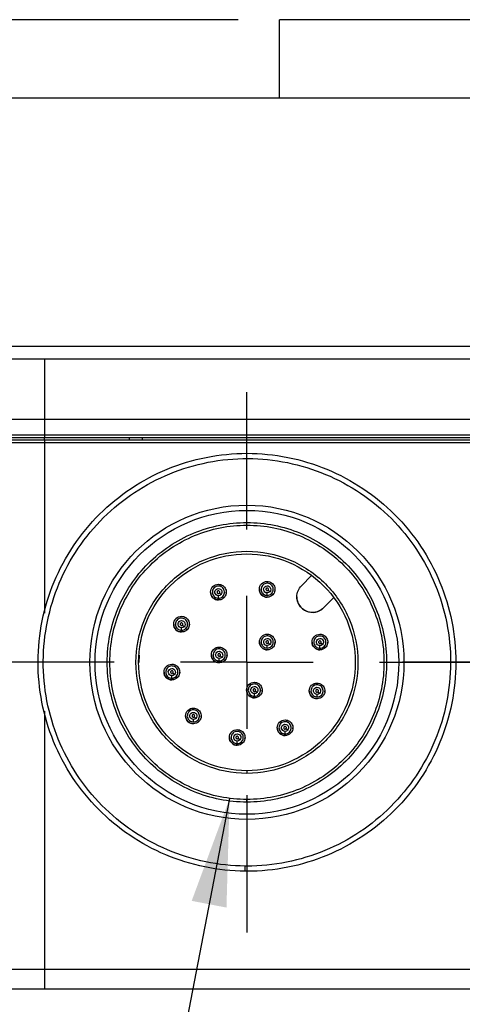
# Model space of a CAD drawing. Header units: millimetres. Extents: x 8 to 341, y 8 to 262.
# Tile 5 of 30: x 78 to 95, y 62 to 99. Entities that reach past the tile are written whole.
import ezdxf

# ---------------------------------------------------------------- set-up
doc = ezdxf.new("R2010")
doc.units = ezdxf.units.MM
doc.header["$LTSCALE"] = 1.25
doc.linetypes.add('CENTERX2', pattern=[20.32, 12.7, -2.54, 2.54, -2.54])
doc.layers.add('CENTER', color=40, linetype='CENTERX2')
doc.layers.add('DIMENSIONS', color=140, linetype='Continuous', lineweight=25)
doc.styles.add('SLDTEXTSTYLE0', font='TXT', dxfattribs={"width": 0.7})
doc.dimstyles.new('SLDDIMSTYLE4', dxfattribs={"dimtxt": 2.69751, "dimasz": 4.1275, "dimexe": 0, "dimexo": 0.0625, "dimgap": 0.674377, "dimtad": 0, "dimtih": 1, "dimtoh": 1, "dimrnd": 1e-09, "dimzin": 12, "dimdsep": 46, "dimtxsty": 'SLDTEXTSTYLE0', "dimsah": 1, "dimcen": 0.09, "dimadec": 0, "dimazin": 3, "dimtfac": 1, "dimtofl": 0, "dimtmove": 0, "dimatfit": 3, "dimfxl": 0, "dimfrac": 2, "dimtolj": 1, "dimtzin": 12, "dimarcsym": 0})
doc.dimstyles.new('SLDDIMSTYLE5', dxfattribs={"dimtxt": 0.18, "dimasz": 4.1275, "dimexe": 0, "dimexo": 0.0625, "dimgap": 0, "dimtad": 0, "dimtih": 1, "dimtoh": 1, "dimdec": 0, "dimrnd": 1e-09, "dimzin": 0, "dimdsep": 46, "dimtxsty": 'Standard', "dimsah": 1, "dimcen": 0.09, "dimadec": 0, "dimazin": 0, "dimtfac": 4.1275, "dimtdec": 0, "dimtofl": 0, "dimtmove": 0, "dimatfit": 3, "dimfxl": 0, "dimfrac": 2, "dimtolj": 1, "dimtzin": 0, "dimarcsym": 0})

# ---------------------------------------------------------------- blocks, each defined once
blk = doc.blocks.new('_D_14')
at = {"layer": 'DIMENSIONS'}
for p, q in [((86.425, 99.326), (18.544, 99.326)), ((22.513, 99.326), (22.513, 88.33)), ((18.505, 83.439), (17.599, 83.439)), ((17.599, 83.439), (17.599, 79.152)), ((26.521, 83.439), (27.427, 83.439)), ((27.427, 83.439), (27.427, 79.152)), ((17.599, 79.152), (18.505, 79.152)), ((27.427, 79.152), (26.521, 79.152)), ((22.513, 62.226), (22.513, 78.548)), ((77.425, 62.226), (18.544, 62.226))]:
    blk.add_line(p, q, dxfattribs=at)
for points in [[(22.513, 99.326), (21.878, 95.198), (23.148, 95.198)], [(22.513, 62.226), (23.148, 66.353), (21.878, 66.353)]]:
    blk.add_solid(points, dxfattribs=at)
at = {"layer": 'DIMENSIONS', "char_height": 2.6458, "attachment_point": 1, "style": 'SLDTEXTSTYLE0'}
for s, insert in [('37.1', (18.505, 87.454)), ('1.46', (18.505, 82.563))]:
    blk.add_mtext(s, dxfattribs=dict(at, insert=insert))
blk = doc.blocks.new('SW_CENTERMARKSYMBOL_1')
at = {"layer": 'CENTER', "color": 0}
for p, q in [((0, 5.08), (0, 10.34)), ((0, 0), (0, 2.54)), ((-5.08, 0), (-10.34, 0)), ((0, 0), (-2.54, 0)), ((0, 0), (0, -2.54)), ((0, 0), (2.54, 0)), ((5.08, 0), (10.34, 0)), ((0, -5.08), (0, -10.34))]:
    blk.add_line(p, q, dxfattribs=at)
blk = doc.blocks.new('SW_CENTERMARKSYMBOL_2')
at = {"layer": 'CENTER', "color": 0}
for p, q in [((0, 5.08), (0, 10.54)), ((0, 0), (0, 2.54)), ((-5.08, 0), (-10.54, 0)), ((0, 0), (-2.54, 0)), ((0, 0), (0, -2.54)), ((0, 0), (2.54, 0)), ((5.08, 0), (10.54, 0)), ((0, -5.08), (0, -10.54))]:
    blk.add_line(p, q, dxfattribs=at)

msp = doc.modelspace()

# ---------------------------------------------------------------- linework, layer by layer
for p, q in [((88.013, 96.326), (88.013, 99.326)), ((102.013, 99.326), (88.013, 99.326)), ((115.763, 96.326), (74.263, 96.326)), ((74.263, 86.826), (115.763, 86.826)), ((79.013, 86.326), (76.513, 86.326)), ((111.013, 86.326), (79.013, 86.326)), ((79.013, 86.326), (79.013, 84.016)), ((79.013, 84.016), (72.513, 84.016)), ((79.013, 84.016), (79.013, 83.426)), ((111.013, 84.016), (79.013, 84.016)), ((79.013, 83.426), (72.513, 83.426)), ((72.613, 83.326), (79.013, 83.326)), ((111.013, 83.426), (79.013, 83.426)), ((79.013, 83.426), (79.013, 83.326)), ((79.013, 83.326), (111.013, 83.326)), ((79.013, 83.226), (79.013, 83.326)), ((82.263, 83.226), (82.263, 83.326)), ((82.763, 83.226), (82.763, 83.326)), ((79.013, 83.126), (72.513, 83.126)), ((79.013, 83.226), (72.613, 83.226)), ((79.013, 83.226), (79.013, 83.126)), ((111.013, 83.226), (79.013, 83.226)), ((111.013, 83.126), (79.013, 83.126)), ((79.013, 83.126), (79.013, 76.61)), ((86.918, 78.86), (86.551, 78.855)), ((88.849, 77.66), (89.242, 78.054)), ((85.371, 77.412), (85.371, 77.412)), ((85.671, 77.179), (85.671, 77.276)), ((85.963, 77.374), (85.971, 77.412)), ((85.971, 77.412), (85.971, 77.412)), ((87.238, 77.52), (87.238, 77.52)), ((87.538, 77.287), (87.538, 77.384)), ((87.83, 77.482), (87.838, 77.52)), ((87.838, 77.52), (87.838, 77.52)), ((90.091, 77.205), (89.697, 76.812)), ((89.697, 76.812), (90.091, 77.205)), ((89.697, 76.812), (89.697, 76.812)), ((83.958, 76.187), (83.958, 76.187)), ((84.55, 76.148), (84.558, 76.187)), ((84.558, 76.187), (84.558, 76.187)), ((84.258, 75.954), (84.258, 76.05)), ((87.241, 75.504), (87.241, 75.504)), ((87.833, 75.465), (87.841, 75.504)), ((87.841, 75.504), (87.841, 75.504)), ((89.257, 75.501), (89.257, 75.501)), ((89.85, 75.462), (89.857, 75.501)), ((89.857, 75.501), (89.857, 75.501)), ((85.4, 75.01), (85.4, 75.01)), ((85.993, 74.972), (86, 75.01)), ((86, 75.01), (86, 75.01)), ((87.541, 75.271), (87.541, 75.367)), ((89.557, 75.268), (89.557, 75.364)), ((82.64, 75.003), (82.624, 74.725)), ((85.7, 74.777), (85.7, 74.874)), ((83.587, 74.354), (83.587, 74.354)), ((84.179, 74.315), (84.187, 74.354)), ((84.187, 74.354), (84.187, 74.354)), ((83.887, 74.121), (83.887, 74.217)), ((86.748, 73.663), (86.748, 73.663)), ((87.048, 73.43), (87.048, 73.527)), ((87.34, 73.625), (87.348, 73.663)), ((87.348, 73.663), (87.348, 73.663)), ((89.149, 73.634), (89.149, 73.634)), ((89.742, 73.595), (89.749, 73.634)), ((89.749, 73.634), (89.749, 73.634)), ((89.449, 73.401), (89.449, 73.497)), ((79.013, 72.854), (79.013, 62.976)), ((84.412, 72.675), (84.412, 72.675)), ((84.712, 72.442), (84.712, 72.539)), ((85.005, 72.637), (85.012, 72.675)), ((85.012, 72.675), (85.012, 72.675)), ((87.924, 72.221), (87.924, 72.221)), ((88.224, 71.988), (88.224, 72.084)), ((88.516, 72.182), (88.524, 72.221)), ((88.524, 72.221), (88.524, 72.221)), ((86.091, 71.85), (86.091, 71.85)), ((86.391, 71.617), (86.391, 71.713)), ((86.683, 71.811), (86.691, 71.85)), ((86.691, 71.85), (86.691, 71.85)), ((86.763, 70.576), (86.763, 70.476)), ((86.763, 69.376), (86.763, 69.476)), ((72.513, 62.976), (79.013, 62.976)), ((79.013, 62.976), (111.013, 62.976)), ((79.013, 62.976), (79.013, 62.226)), ((79.013, 62.226), (111.013, 62.226))]:
    msp.add_line(p, q)
for radius in [6.015, 5.815]:
    msp.add_circle((86.763, 74.726), radius)
for points, knots in [([(86.7, 66.726), (85.655, 66.734), (84.613, 66.95), (82.688, 67.762), (81.807, 68.36), (80.338, 69.846), (79.752, 70.734), (78.962, 72.668), (78.759, 73.713), (78.767, 75.802), (78.978, 76.845), (79.784, 78.773), (80.377, 79.657), (81.857, 81.131), (82.743, 81.721), (84.674, 82.519), (85.718, 82.726), (86.763, 82.726)], [0, 0, 0, 0, 0.125, 0.125, 0.25, 0.25, 0.375, 0.375, 0.5, 0.5, 0.625, 0.625, 0.75, 0.75, 0.875, 0.875, 1, 1, 1, 1]), ([(86.763, 82.726), (87.81, 82.726), (88.857, 82.517), (90.792, 81.716), (91.679, 81.123), (93.16, 79.642), (93.753, 78.755), (94.555, 76.82), (94.763, 75.773), (94.763, 73.678), (94.555, 72.632), (93.753, 70.697), (93.16, 69.809), (91.679, 68.328), (90.792, 67.735), (88.857, 66.934), (87.81, 66.726), (86.763, 66.726)], [0, 0, 0, 0, 0.125, 0.125, 0.25, 0.25, 0.375, 0.375, 0.5, 0.5, 0.625, 0.625, 0.75, 0.75, 0.875, 0.875, 1, 1, 1, 1]), ([(86.701, 66.926), (85.681, 66.934), (84.664, 67.145), (82.785, 67.939), (81.925, 68.523), (80.493, 69.975), (79.922, 70.843), (79.153, 72.732), (78.957, 73.752), (78.969, 75.792), (79.178, 76.81), (79.968, 78.69), (80.55, 79.551), (81.999, 80.986), (82.866, 81.559), (84.754, 82.331), (85.774, 82.53), (87.813, 82.522), (88.832, 82.315), (90.714, 81.528), (91.576, 80.948), (93.014, 79.502), (93.589, 78.636), (94.364, 76.75), (94.565, 75.73), (94.561, 73.691), (94.356, 72.672), (93.573, 70.789), (92.995, 69.925), (91.551, 68.484), (90.687, 67.908), (88.802, 67.128), (87.783, 66.926), (86.763, 66.926)], [0, 0, 0, 0, 0.0625, 0.0625, 0.125, 0.125, 0.1875, 0.1875, 0.25, 0.25, 0.3125, 0.3125, 0.375, 0.375, 0.4375, 0.4375, 0.5, 0.5, 0.5625, 0.5625, 0.625, 0.625, 0.6875, 0.6875, 0.75, 0.75, 0.8125, 0.8125, 0.875, 0.875, 0.9375, 0.9375, 1, 1, 1, 1]), ([(86.763, 69.376), (86.063, 69.376), (85.363, 69.515), (84.069, 70.051), (83.475, 70.447), (82.485, 71.438), (82.088, 72.031), (81.552, 73.325), (81.413, 74.025), (81.413, 75.426), (81.552, 76.126), (82.088, 77.42), (82.485, 78.014), (83.475, 79.004), (84.069, 79.4), (85.363, 79.936), (86.063, 80.076), (86.763, 80.076)], [0, 0, 0, 0, 0.125, 0.125, 0.25, 0.25, 0.375, 0.375, 0.5, 0.5, 0.625, 0.625, 0.75, 0.75, 0.875, 0.875, 1, 1, 1, 1]), ([(86.763, 69.476), (86.076, 69.476), (85.389, 69.612), (84.119, 70.138), (83.537, 70.527), (82.565, 71.499), (82.176, 72.082), (81.65, 73.352), (81.513, 74.038), (81.513, 75.413), (81.65, 76.1), (82.176, 77.37), (82.565, 77.952), (83.537, 78.924), (84.119, 79.313), (85.389, 79.839), (86.076, 79.976), (86.763, 79.976)], [0, 0, 0, 0, 0.125, 0.125, 0.25, 0.25, 0.375, 0.375, 0.5, 0.5, 0.625, 0.625, 0.75, 0.75, 0.875, 0.875, 1, 1, 1, 1]), ([(86.763, 80.076), (87.463, 80.076), (88.163, 79.936), (89.457, 79.4), (90.051, 79.004), (91.041, 78.014), (91.438, 77.42), (91.974, 76.126), (92.113, 75.426), (92.113, 74.025), (91.974, 73.325), (91.438, 72.031), (91.041, 71.438), (90.051, 70.447), (89.457, 70.051), (88.163, 69.515), (87.463, 69.376), (86.763, 69.376)], [0, 0, 0, 0, 0.125, 0.125, 0.25, 0.25, 0.375, 0.375, 0.5, 0.5, 0.625, 0.625, 0.75, 0.75, 0.875, 0.875, 1, 1, 1, 1]), ([(86.763, 79.976), (87.45, 79.976), (88.137, 79.839), (89.407, 79.313), (89.989, 78.924), (90.961, 77.952), (91.35, 77.37), (91.876, 76.1), (92.013, 75.413), (92.013, 74.038), (91.876, 73.352), (91.35, 72.082), (90.961, 71.499), (89.989, 70.527), (89.407, 70.138), (88.137, 69.612), (87.45, 69.476), (86.763, 69.476)], [0, 0, 0, 0, 0.125, 0.125, 0.25, 0.25, 0.375, 0.375, 0.5, 0.5, 0.625, 0.625, 0.75, 0.75, 0.875, 0.875, 1, 1, 1, 1]), ([(86.763, 70.476), (87.319, 70.476), (87.875, 70.586), (88.903, 71.012), (89.375, 71.327), (90.161, 72.114), (90.476, 72.585), (90.902, 73.613), (91.013, 74.169), (91.013, 75.282), (90.902, 75.838), (90.476, 76.866), (90.161, 77.338), (89.375, 78.124), (88.903, 78.439), (87.875, 78.865), (87.319, 78.976), (86.207, 78.976), (85.65, 78.865), (84.623, 78.439), (84.151, 78.124), (83.364, 77.338), (83.049, 76.866), (82.624, 75.838), (82.513, 75.282), (82.513, 74.169), (82.624, 73.613), (83.049, 72.585), (83.364, 72.114), (84.151, 71.327), (84.623, 71.012), (85.65, 70.586), (86.207, 70.476), (86.763, 70.476)], [0, 0, 0, 0, 0.0625, 0.0625, 0.125, 0.125, 0.1875, 0.1875, 0.25, 0.25, 0.3125, 0.3125, 0.375, 0.375, 0.4375, 0.4375, 0.5, 0.5, 0.5625, 0.5625, 0.625, 0.625, 0.6875, 0.6875, 0.75, 0.75, 0.8125, 0.8125, 0.875, 0.875, 0.9375, 0.9375, 1, 1, 1, 1]), ([(86.763, 70.576), (86.22, 70.576), (85.677, 70.684), (84.673, 71.099), (84.213, 71.407), (83.444, 72.175), (83.137, 72.636), (82.721, 73.639), (82.613, 74.182), (82.613, 75.269), (82.721, 75.812), (83.137, 76.816), (83.444, 77.276), (84.213, 78.044), (84.673, 78.352), (85.677, 78.768), (86.22, 78.876), (86.763, 78.876)], [0, 0, 0, 0, 0.125, 0.125, 0.25, 0.25, 0.375, 0.375, 0.5, 0.5, 0.625, 0.625, 0.75, 0.75, 0.875, 0.875, 1, 1, 1, 1]), ([(86.763, 78.876), (87.306, 78.876), (87.849, 78.768), (88.853, 78.352), (89.313, 78.044), (90.082, 77.276), (90.389, 76.816), (90.805, 75.812), (90.913, 75.269), (90.913, 74.182), (90.805, 73.639), (90.389, 72.636), (90.082, 72.175), (89.313, 71.407), (88.853, 71.099), (87.849, 70.684), (87.306, 70.576), (86.763, 70.576)], [0, 0, 0, 0, 0.125, 0.125, 0.25, 0.25, 0.375, 0.375, 0.5, 0.5, 0.625, 0.625, 0.75, 0.75, 0.875, 0.875, 1, 1, 1, 1]), ([(85.671, 77.112), (85.592, 77.112), (85.514, 77.145), (85.403, 77.256), (85.371, 77.334), (85.371, 77.491), (85.403, 77.569), (85.514, 77.68), (85.592, 77.712), (85.671, 77.712)], [0, 0, 0, 0, 0.25, 0.25, 0.5, 0.5, 0.75, 0.75, 1, 1, 1, 1]), ([(85.835, 77.247), (85.873, 77.285), (85.897, 77.336), (85.908, 77.443), (85.894, 77.497), (85.835, 77.586), (85.789, 77.62), (85.687, 77.651), (85.631, 77.648), (85.532, 77.607), (85.49, 77.569), (85.44, 77.475), (85.432, 77.419), (85.453, 77.314), (85.482, 77.266), (85.564, 77.198), (85.617, 77.179), (85.671, 77.179)], [0, 0, 0, 0, 0.125, 0.125, 0.25, 0.25, 0.375, 0.375, 0.5, 0.5, 0.625, 0.625, 0.75, 0.75, 0.875, 0.875, 1, 1, 1, 1]), ([(85.671, 77.712), (85.73, 77.712), (85.788, 77.694), (85.886, 77.629), (85.925, 77.581), (85.97, 77.473), (85.976, 77.411), (85.953, 77.296), (85.924, 77.242), (85.883, 77.2)], [0, 0, 0, 0, 0.25, 0.25, 0.5, 0.5, 0.75, 0.75, 1, 1, 1, 1]), ([(87.538, 77.22), (87.459, 77.22), (87.381, 77.253), (87.27, 77.364), (87.238, 77.442), (87.238, 77.599), (87.27, 77.677), (87.381, 77.788), (87.459, 77.82), (87.538, 77.82)], [0, 0, 0, 0, 0.25, 0.25, 0.5, 0.5, 0.75, 0.75, 1, 1, 1, 1]), ([(87.703, 77.356), (87.74, 77.393), (87.765, 77.444), (87.775, 77.551), (87.761, 77.605), (87.702, 77.694), (87.657, 77.728), (87.554, 77.759), (87.498, 77.756), (87.399, 77.715), (87.358, 77.677), (87.307, 77.583), (87.299, 77.527), (87.32, 77.422), (87.349, 77.374), (87.431, 77.306), (87.485, 77.287), (87.538, 77.287)], [0, 0, 0, 0, 0.125, 0.125, 0.25, 0.25, 0.375, 0.375, 0.5, 0.5, 0.625, 0.625, 0.75, 0.75, 0.875, 0.875, 1, 1, 1, 1]), ([(87.538, 77.384), (87.507, 77.384), (87.475, 77.395), (87.427, 77.435), (87.41, 77.463), (87.398, 77.524), (87.403, 77.557), (87.432, 77.612), (87.457, 77.635), (87.515, 77.658), (87.548, 77.66), (87.607, 77.642), (87.634, 77.622), (87.669, 77.57), (87.677, 77.538), (87.671, 77.476), (87.657, 77.446), (87.634, 77.424)], [0, 0, 0, 0, 0.125, 0.125, 0.25, 0.25, 0.375, 0.375, 0.5, 0.5, 0.625, 0.625, 0.75, 0.75, 0.875, 0.875, 1, 1, 1, 1]), ([(87.538, 77.82), (87.597, 77.82), (87.656, 77.802), (87.754, 77.737), (87.793, 77.69), (87.838, 77.581), (87.844, 77.52), (87.821, 77.404), (87.792, 77.35), (87.75, 77.308)], [0, 0, 0, 0, 0.25, 0.25, 0.5, 0.5, 0.75, 0.75, 1, 1, 1, 1]), ([(89.697, 76.812), (89.586, 76.701), (89.43, 76.636), (89.116, 76.636), (88.96, 76.701), (88.738, 76.923), (88.673, 77.079), (88.673, 77.393), (88.738, 77.549), (88.849, 77.66)], [0, 0, 0, 0, 0.25, 0.25, 0.5, 0.5, 0.75, 0.75, 1, 1, 1, 1]), ([(85.371, 77.412), (85.371, 77.334), (85.403, 77.256), (85.514, 77.145), (85.592, 77.112), (85.671, 77.112)], [0, 0, 0, 0, 0.5, 0.5, 1, 1, 1, 1]), ([(85.671, 77.276), (85.639, 77.276), (85.608, 77.287), (85.56, 77.326), (85.543, 77.355), (85.531, 77.416), (85.535, 77.449), (85.565, 77.504), (85.589, 77.526), (85.647, 77.55), (85.68, 77.552), (85.74, 77.534), (85.767, 77.514), (85.802, 77.462), (85.81, 77.43), (85.804, 77.368), (85.789, 77.338), (85.767, 77.316)], [0, 0, 0, 0, 0.125, 0.125, 0.25, 0.25, 0.375, 0.375, 0.5, 0.5, 0.625, 0.625, 0.75, 0.75, 0.875, 0.875, 1, 1, 1, 1]), ([(85.706, 77.377), (85.71, 77.381), (85.717, 77.39), (85.723, 77.413), (85.716, 77.442), (85.686, 77.464), (85.65, 77.462), (85.623, 77.438), (85.618, 77.402), (85.633, 77.376), (85.653, 77.364), (85.665, 77.363), (85.671, 77.362)], [0, 0, 0, 0, 0.063183, 0.126367, 0.250889, 0.375412, 0.499935, 0.624458, 0.748981, 0.873504, 0.935689, 1, 1, 1, 1]), ([(87.238, 77.52), (87.238, 77.442), (87.27, 77.364), (87.381, 77.253), (87.459, 77.22), (87.538, 77.22)], [0, 0, 0, 0, 0.5, 0.5, 1, 1, 1, 1]), ([(87.573, 77.485), (87.577, 77.489), (87.584, 77.498), (87.59, 77.521), (87.583, 77.55), (87.554, 77.572), (87.517, 77.57), (87.49, 77.546), (87.485, 77.51), (87.501, 77.484), (87.521, 77.472), (87.532, 77.471), (87.538, 77.47)], [0, 0, 0, 0, 0.063183, 0.126367, 0.250889, 0.375412, 0.499935, 0.624458, 0.748981, 0.873504, 0.935689, 1, 1, 1, 1]), ([(85.789, 77.137), (85.788, 77.136), (85.77, 77.126), (85.729, 77.116), (85.69, 77.114), (85.671, 77.112)], [0, 0, 0, 0, 0.036174, 0.518087, 1, 1, 1, 1]), ([(85.883, 77.2), (85.868, 77.187), (85.84, 77.161), (85.806, 77.145), (85.789, 77.137)], [0, 0, 0, 0, 0.519497, 1, 1, 1, 1]), ([(88.673, 77.236), (88.673, 77.118), (88.709, 77.001), (88.84, 76.805), (88.935, 76.727), (89.152, 76.637), (89.275, 76.625), (89.506, 76.671), (89.614, 76.728), (89.697, 76.812)], [0, 0, 0, 0, 0.25, 0.25, 0.5, 0.5, 0.75, 0.75, 1, 1, 1, 1]), ([(84.258, 75.887), (84.179, 75.887), (84.101, 75.919), (83.99, 76.03), (83.958, 76.108), (83.958, 76.265), (83.99, 76.343), (84.101, 76.454), (84.179, 76.487), (84.258, 76.487)], [0, 0, 0, 0, 0.25, 0.25, 0.5, 0.5, 0.75, 0.75, 1, 1, 1, 1]), ([(83.958, 76.187), (83.958, 76.108), (83.99, 76.03), (84.101, 75.919), (84.179, 75.887), (84.258, 75.887)], [0, 0, 0, 0, 0.5, 0.5, 1, 1, 1, 1]), ([(84.423, 76.022), (84.46, 76.06), (84.484, 76.111), (84.495, 76.217), (84.481, 76.272), (84.422, 76.361), (84.376, 76.394), (84.274, 76.425), (84.218, 76.422), (84.119, 76.382), (84.077, 76.344), (84.027, 76.249), (84.019, 76.194), (84.04, 76.089), (84.069, 76.04), (84.151, 75.973), (84.204, 75.954), (84.258, 75.954)], [0, 0, 0, 0, 0.125, 0.125, 0.25, 0.25, 0.375, 0.375, 0.5, 0.5, 0.625, 0.625, 0.75, 0.75, 0.875, 0.875, 1, 1, 1, 1]), ([(84.258, 76.05), (84.226, 76.05), (84.195, 76.061), (84.147, 76.101), (84.13, 76.129), (84.118, 76.191), (84.123, 76.224), (84.152, 76.279), (84.177, 76.301), (84.234, 76.325), (84.267, 76.327), (84.327, 76.308), (84.354, 76.289), (84.389, 76.237), (84.397, 76.204), (84.391, 76.142), (84.376, 76.112), (84.354, 76.09)], [0, 0, 0, 0, 0.125, 0.125, 0.25, 0.25, 0.375, 0.375, 0.5, 0.5, 0.625, 0.625, 0.75, 0.75, 0.875, 0.875, 1, 1, 1, 1]), ([(84.293, 76.151), (84.297, 76.156), (84.304, 76.165), (84.31, 76.187), (84.303, 76.217), (84.273, 76.238), (84.237, 76.237), (84.21, 76.212), (84.205, 76.176), (84.221, 76.15), (84.24, 76.138), (84.252, 76.137), (84.258, 76.137)], [0, 0, 0, 0, 0.063183, 0.126367, 0.250889, 0.375412, 0.499935, 0.624458, 0.748981, 0.873504, 0.935689, 1, 1, 1, 1]), ([(84.258, 76.487), (84.317, 76.487), (84.375, 76.469), (84.473, 76.403), (84.512, 76.356), (84.557, 76.247), (84.563, 76.186), (84.541, 76.07), (84.512, 76.016), (84.47, 75.975)], [0, 0, 0, 0, 0.25, 0.25, 0.5, 0.5, 0.75, 0.75, 1, 1, 1, 1]), ([(84.376, 75.912), (84.375, 75.911), (84.357, 75.901), (84.316, 75.891), (84.277, 75.888), (84.258, 75.887)], [0, 0, 0, 0, 0.036174, 0.518087, 1, 1, 1, 1]), ([(84.47, 75.975), (84.455, 75.961), (84.427, 75.936), (84.393, 75.919), (84.376, 75.912)], [0, 0, 0, 0, 0.519497, 1, 1, 1, 1]), ([(87.541, 75.204), (87.462, 75.204), (87.384, 75.236), (87.273, 75.347), (87.241, 75.425), (87.241, 75.582), (87.273, 75.66), (87.384, 75.771), (87.462, 75.804), (87.541, 75.804)], [0, 0, 0, 0, 0.25, 0.25, 0.5, 0.5, 0.75, 0.75, 1, 1, 1, 1]), ([(87.541, 75.804), (87.6, 75.804), (87.658, 75.786), (87.756, 75.72), (87.795, 75.673), (87.84, 75.564), (87.846, 75.503), (87.823, 75.387), (87.794, 75.333), (87.753, 75.291)], [0, 0, 0, 0, 0.25, 0.25, 0.5, 0.5, 0.75, 0.75, 1, 1, 1, 1]), ([(89.557, 75.201), (89.479, 75.201), (89.401, 75.233), (89.29, 75.344), (89.257, 75.422), (89.257, 75.579), (89.29, 75.657), (89.401, 75.768), (89.479, 75.801), (89.557, 75.801)], [0, 0, 0, 0, 0.25, 0.25, 0.5, 0.5, 0.75, 0.75, 1, 1, 1, 1]), ([(89.557, 75.801), (89.616, 75.801), (89.675, 75.783), (89.773, 75.717), (89.812, 75.67), (89.857, 75.561), (89.863, 75.5), (89.84, 75.384), (89.811, 75.33), (89.77, 75.289)], [0, 0, 0, 0, 0.25, 0.25, 0.5, 0.5, 0.75, 0.75, 1, 1, 1, 1]), ([(87.241, 75.504), (87.241, 75.425), (87.273, 75.347), (87.384, 75.236), (87.462, 75.204), (87.541, 75.204)], [0, 0, 0, 0, 0.5, 0.5, 1, 1, 1, 1]), ([(87.705, 75.339), (87.743, 75.377), (87.767, 75.428), (87.778, 75.534), (87.764, 75.589), (87.705, 75.677), (87.659, 75.711), (87.557, 75.742), (87.501, 75.739), (87.402, 75.698), (87.36, 75.661), (87.31, 75.566), (87.302, 75.51), (87.323, 75.406), (87.352, 75.357), (87.434, 75.29), (87.487, 75.271), (87.541, 75.271)], [0, 0, 0, 0, 0.125, 0.125, 0.25, 0.25, 0.375, 0.375, 0.5, 0.5, 0.625, 0.625, 0.75, 0.75, 0.875, 0.875, 1, 1, 1, 1]), ([(87.541, 75.367), (87.509, 75.367), (87.478, 75.378), (87.43, 75.418), (87.413, 75.446), (87.401, 75.508), (87.405, 75.54), (87.435, 75.596), (87.46, 75.618), (87.517, 75.642), (87.55, 75.643), (87.61, 75.625), (87.637, 75.606), (87.672, 75.553), (87.68, 75.521), (87.674, 75.459), (87.659, 75.429), (87.637, 75.407)], [0, 0, 0, 0, 0.125, 0.125, 0.25, 0.25, 0.375, 0.375, 0.5, 0.5, 0.625, 0.625, 0.75, 0.75, 0.875, 0.875, 1, 1, 1, 1]), ([(87.576, 75.468), (87.58, 75.473), (87.587, 75.482), (87.593, 75.504), (87.586, 75.534), (87.556, 75.555), (87.52, 75.554), (87.493, 75.529), (87.488, 75.493), (87.503, 75.467), (87.523, 75.455), (87.535, 75.454), (87.541, 75.454)], [0, 0, 0, 0, 0.063183, 0.126367, 0.250889, 0.375412, 0.499935, 0.624458, 0.748981, 0.873504, 0.935689, 1, 1, 1, 1]), ([(89.257, 75.501), (89.257, 75.422), (89.29, 75.344), (89.401, 75.233), (89.479, 75.201), (89.557, 75.201)], [0, 0, 0, 0, 0.5, 0.5, 1, 1, 1, 1]), ([(89.722, 75.336), (89.76, 75.374), (89.784, 75.425), (89.795, 75.531), (89.781, 75.586), (89.722, 75.675), (89.676, 75.708), (89.574, 75.739), (89.518, 75.736), (89.419, 75.696), (89.377, 75.658), (89.327, 75.564), (89.318, 75.508), (89.339, 75.403), (89.368, 75.355), (89.451, 75.287), (89.504, 75.268), (89.557, 75.268)], [0, 0, 0, 0, 0.125, 0.125, 0.25, 0.25, 0.375, 0.375, 0.5, 0.5, 0.625, 0.625, 0.75, 0.75, 0.875, 0.875, 1, 1, 1, 1]), ([(89.557, 75.364), (89.526, 75.364), (89.495, 75.375), (89.447, 75.415), (89.43, 75.443), (89.417, 75.505), (89.422, 75.538), (89.452, 75.593), (89.476, 75.615), (89.534, 75.639), (89.567, 75.641), (89.627, 75.622), (89.654, 75.603), (89.688, 75.551), (89.696, 75.519), (89.69, 75.456), (89.676, 75.426), (89.654, 75.404)], [0, 0, 0, 0, 0.125, 0.125, 0.25, 0.25, 0.375, 0.375, 0.5, 0.5, 0.625, 0.625, 0.75, 0.75, 0.875, 0.875, 1, 1, 1, 1]), ([(89.593, 75.465), (89.596, 75.47), (89.604, 75.479), (89.61, 75.501), (89.602, 75.531), (89.573, 75.553), (89.537, 75.551), (89.51, 75.526), (89.504, 75.49), (89.52, 75.464), (89.54, 75.452), (89.552, 75.451), (89.557, 75.451)], [0, 0, 0, 0, 0.063183, 0.126367, 0.250889, 0.375412, 0.499935, 0.624458, 0.748981, 0.873504, 0.935689, 1, 1, 1, 1]), ([(85.7, 74.71), (85.622, 74.71), (85.544, 74.743), (85.433, 74.854), (85.4, 74.932), (85.4, 75.089), (85.433, 75.167), (85.544, 75.278), (85.622, 75.31), (85.7, 75.31)], [0, 0, 0, 0, 0.25, 0.25, 0.5, 0.5, 0.75, 0.75, 1, 1, 1, 1]), ([(85.4, 75.01), (85.4, 74.932), (85.433, 74.854), (85.544, 74.743), (85.622, 74.71), (85.7, 74.71)], [0, 0, 0, 0, 0.5, 0.5, 1, 1, 1, 1]), ([(85.865, 74.846), (85.903, 74.883), (85.927, 74.935), (85.937, 75.041), (85.924, 75.096), (85.864, 75.184), (85.819, 75.218), (85.717, 75.249), (85.661, 75.246), (85.562, 75.205), (85.52, 75.167), (85.47, 75.073), (85.461, 75.017), (85.482, 74.913), (85.511, 74.864), (85.594, 74.796), (85.647, 74.777), (85.7, 74.777)], [0, 0, 0, 0, 0.125, 0.125, 0.25, 0.25, 0.375, 0.375, 0.5, 0.5, 0.625, 0.625, 0.75, 0.75, 0.875, 0.875, 1, 1, 1, 1]), ([(85.7, 74.874), (85.669, 74.874), (85.638, 74.885), (85.59, 74.925), (85.573, 74.953), (85.56, 75.015), (85.565, 75.047), (85.595, 75.102), (85.619, 75.125), (85.677, 75.149), (85.71, 75.15), (85.77, 75.132), (85.797, 75.112), (85.831, 75.06), (85.839, 75.028), (85.833, 74.966), (85.819, 74.936), (85.797, 74.914)], [0, 0, 0, 0, 0.125, 0.125, 0.25, 0.25, 0.375, 0.375, 0.5, 0.5, 0.625, 0.625, 0.75, 0.75, 0.875, 0.875, 1, 1, 1, 1]), ([(85.736, 74.975), (85.739, 74.98), (85.747, 74.989), (85.753, 75.011), (85.745, 75.041), (85.716, 75.062), (85.68, 75.06), (85.653, 75.036), (85.647, 75), (85.663, 74.974), (85.683, 74.962), (85.695, 74.961), (85.7, 74.96)], [0, 0, 0, 0, 0.063183, 0.126367, 0.250889, 0.375412, 0.499935, 0.624458, 0.748981, 0.873504, 0.935689, 1, 1, 1, 1]), ([(85.7, 75.31), (85.759, 75.31), (85.818, 75.293), (85.916, 75.227), (85.955, 75.18), (86, 75.071), (86.006, 75.01), (85.983, 74.894), (85.954, 74.84), (85.913, 74.798)], [0, 0, 0, 0, 0.25, 0.25, 0.5, 0.5, 0.75, 0.75, 1, 1, 1, 1]), ([(87.659, 75.229), (87.658, 75.228), (87.64, 75.218), (87.599, 75.208), (87.56, 75.205), (87.541, 75.204)], [0, 0, 0, 0, 0.036174, 0.518087, 1, 1, 1, 1]), ([(87.753, 75.291), (87.738, 75.278), (87.71, 75.253), (87.676, 75.236), (87.659, 75.229)], [0, 0, 0, 0, 0.519497, 1, 1, 1, 1]), ([(83.887, 74.054), (83.808, 74.054), (83.73, 74.086), (83.619, 74.197), (83.587, 74.275), (83.587, 74.432), (83.619, 74.51), (83.73, 74.621), (83.808, 74.654), (83.887, 74.654)], [0, 0, 0, 0, 0.25, 0.25, 0.5, 0.5, 0.75, 0.75, 1, 1, 1, 1]), ([(83.887, 74.654), (83.946, 74.654), (84.005, 74.636), (84.103, 74.57), (84.142, 74.523), (84.187, 74.414), (84.193, 74.353), (84.17, 74.237), (84.141, 74.183), (84.099, 74.141)], [0, 0, 0, 0, 0.25, 0.25, 0.5, 0.5, 0.75, 0.75, 1, 1, 1, 1]), ([(85.819, 74.735), (85.818, 74.735), (85.799, 74.725), (85.759, 74.714), (85.72, 74.712), (85.7, 74.71)], [0, 0, 0, 0, 0.036174, 0.518087, 1, 1, 1, 1]), ([(85.913, 74.798), (85.898, 74.785), (85.87, 74.76), (85.836, 74.743), (85.819, 74.735)], [0, 0, 0, 0, 0.519497, 1, 1, 1, 1]), ([(83.587, 74.354), (83.587, 74.275), (83.619, 74.197), (83.73, 74.086), (83.808, 74.054), (83.887, 74.054)], [0, 0, 0, 0, 0.5, 0.5, 1, 1, 1, 1]), ([(84.052, 74.189), (84.089, 74.227), (84.114, 74.278), (84.124, 74.384), (84.11, 74.439), (84.051, 74.527), (84.006, 74.561), (83.903, 74.592), (83.847, 74.589), (83.748, 74.548), (83.707, 74.51), (83.656, 74.416), (83.648, 74.36), (83.669, 74.256), (83.698, 74.207), (83.78, 74.14), (83.834, 74.121), (83.887, 74.121)], [0, 0, 0, 0, 0.125, 0.125, 0.25, 0.25, 0.375, 0.375, 0.5, 0.5, 0.625, 0.625, 0.75, 0.75, 0.875, 0.875, 1, 1, 1, 1]), ([(83.887, 74.217), (83.856, 74.217), (83.824, 74.228), (83.776, 74.268), (83.759, 74.296), (83.747, 74.358), (83.752, 74.39), (83.781, 74.446), (83.806, 74.468), (83.864, 74.492), (83.897, 74.493), (83.956, 74.475), (83.983, 74.455), (84.018, 74.403), (84.026, 74.371), (84.02, 74.309), (84.006, 74.279), (83.983, 74.257)], [0, 0, 0, 0, 0.125, 0.125, 0.25, 0.25, 0.375, 0.375, 0.5, 0.5, 0.625, 0.625, 0.75, 0.75, 0.875, 0.875, 1, 1, 1, 1]), ([(83.922, 74.318), (83.926, 74.323), (83.933, 74.332), (83.939, 74.354), (83.932, 74.384), (83.903, 74.405), (83.866, 74.404), (83.839, 74.379), (83.834, 74.343), (83.85, 74.317), (83.87, 74.305), (83.881, 74.304), (83.887, 74.304)], [0, 0, 0, 0, 0.063183, 0.126367, 0.250889, 0.375412, 0.499935, 0.624458, 0.748981, 0.873504, 0.935689, 1, 1, 1, 1]), ([(87.048, 73.363), (86.969, 73.363), (86.891, 73.396), (86.78, 73.507), (86.748, 73.585), (86.748, 73.742), (86.78, 73.82), (86.891, 73.931), (86.969, 73.963), (87.048, 73.963)], [0, 0, 0, 0, 0.25, 0.25, 0.5, 0.5, 0.75, 0.75, 1, 1, 1, 1]), ([(87.212, 73.498), (87.25, 73.536), (87.274, 73.587), (87.285, 73.694), (87.271, 73.748), (87.212, 73.837), (87.166, 73.871), (87.064, 73.902), (87.008, 73.899), (86.909, 73.858), (86.867, 73.82), (86.817, 73.726), (86.809, 73.67), (86.829, 73.565), (86.859, 73.517), (86.941, 73.449), (86.994, 73.43), (87.048, 73.43)], [0, 0, 0, 0, 0.125, 0.125, 0.25, 0.25, 0.375, 0.375, 0.5, 0.5, 0.625, 0.625, 0.75, 0.75, 0.875, 0.875, 1, 1, 1, 1]), ([(87.048, 73.963), (87.106, 73.963), (87.165, 73.945), (87.263, 73.88), (87.302, 73.832), (87.347, 73.724), (87.353, 73.663), (87.33, 73.547), (87.301, 73.493), (87.26, 73.451)], [0, 0, 0, 0, 0.25, 0.25, 0.5, 0.5, 0.75, 0.75, 1, 1, 1, 1]), ([(89.449, 73.334), (89.371, 73.334), (89.293, 73.366), (89.182, 73.477), (89.149, 73.555), (89.149, 73.712), (89.182, 73.79), (89.293, 73.901), (89.371, 73.934), (89.449, 73.934)], [0, 0, 0, 0, 0.25, 0.25, 0.5, 0.5, 0.75, 0.75, 1, 1, 1, 1]), ([(89.449, 73.934), (89.508, 73.934), (89.567, 73.916), (89.665, 73.85), (89.704, 73.803), (89.749, 73.694), (89.755, 73.633), (89.732, 73.517), (89.703, 73.463), (89.661, 73.421)], [0, 0, 0, 0, 0.25, 0.25, 0.5, 0.5, 0.75, 0.75, 1, 1, 1, 1]), ([(86.748, 73.663), (86.748, 73.585), (86.78, 73.507), (86.891, 73.396), (86.969, 73.363), (87.048, 73.363)], [0, 0, 0, 0, 0.5, 0.5, 1, 1, 1, 1]), ([(87.048, 73.527), (87.016, 73.527), (86.985, 73.538), (86.937, 73.578), (86.92, 73.606), (86.908, 73.667), (86.912, 73.7), (86.942, 73.755), (86.966, 73.777), (87.024, 73.801), (87.057, 73.803), (87.117, 73.785), (87.144, 73.765), (87.179, 73.713), (87.187, 73.681), (87.18, 73.619), (87.166, 73.589), (87.144, 73.567)], [0, 0, 0, 0, 0.125, 0.125, 0.25, 0.25, 0.375, 0.375, 0.5, 0.5, 0.625, 0.625, 0.75, 0.75, 0.875, 0.875, 1, 1, 1, 1]), ([(87.083, 73.628), (87.087, 73.632), (87.094, 73.641), (87.1, 73.664), (87.093, 73.693), (87.063, 73.715), (87.027, 73.713), (87, 73.689), (86.994, 73.653), (87.01, 73.627), (87.03, 73.615), (87.042, 73.614), (87.048, 73.613)], [0, 0, 0, 0, 0.063183, 0.126367, 0.250889, 0.375412, 0.499935, 0.624458, 0.748981, 0.873504, 0.935689, 1, 1, 1, 1]), ([(89.149, 73.634), (89.149, 73.555), (89.182, 73.477), (89.293, 73.366), (89.371, 73.334), (89.449, 73.334)], [0, 0, 0, 0, 0.5, 0.5, 1, 1, 1, 1]), ([(89.614, 73.469), (89.652, 73.507), (89.676, 73.558), (89.686, 73.664), (89.673, 73.719), (89.613, 73.807), (89.568, 73.841), (89.466, 73.872), (89.409, 73.869), (89.311, 73.828), (89.269, 73.79), (89.219, 73.696), (89.21, 73.64), (89.231, 73.536), (89.26, 73.487), (89.343, 73.42), (89.396, 73.401), (89.449, 73.401)], [0, 0, 0, 0, 0.125, 0.125, 0.25, 0.25, 0.375, 0.375, 0.5, 0.5, 0.625, 0.625, 0.75, 0.75, 0.875, 0.875, 1, 1, 1, 1]), ([(89.449, 73.497), (89.418, 73.497), (89.387, 73.508), (89.338, 73.548), (89.321, 73.576), (89.309, 73.638), (89.314, 73.67), (89.344, 73.726), (89.368, 73.748), (89.426, 73.772), (89.459, 73.773), (89.519, 73.755), (89.546, 73.735), (89.58, 73.683), (89.588, 73.651), (89.582, 73.589), (89.568, 73.559), (89.546, 73.537)], [0, 0, 0, 0, 0.125, 0.125, 0.25, 0.25, 0.375, 0.375, 0.5, 0.5, 0.625, 0.625, 0.75, 0.75, 0.875, 0.875, 1, 1, 1, 1]), ([(89.485, 73.598), (89.488, 73.603), (89.496, 73.612), (89.502, 73.634), (89.494, 73.664), (89.465, 73.685), (89.429, 73.684), (89.402, 73.659), (89.396, 73.623), (89.412, 73.597), (89.432, 73.585), (89.444, 73.584), (89.449, 73.584)], [0, 0, 0, 0, 0.063183, 0.126367, 0.250889, 0.375412, 0.499935, 0.624458, 0.748981, 0.873504, 0.935689, 1, 1, 1, 1]), ([(84.712, 72.375), (84.634, 72.375), (84.556, 72.408), (84.445, 72.519), (84.412, 72.597), (84.412, 72.754), (84.445, 72.832), (84.556, 72.943), (84.634, 72.975), (84.712, 72.975)], [0, 0, 0, 0, 0.25, 0.25, 0.5, 0.5, 0.75, 0.75, 1, 1, 1, 1]), ([(84.877, 72.51), (84.915, 72.548), (84.939, 72.599), (84.949, 72.705), (84.936, 72.76), (84.876, 72.849), (84.831, 72.883), (84.729, 72.914), (84.672, 72.911), (84.574, 72.87), (84.532, 72.832), (84.482, 72.738), (84.473, 72.682), (84.494, 72.577), (84.523, 72.529), (84.606, 72.461), (84.659, 72.442), (84.712, 72.442)], [0, 0, 0, 0, 0.125, 0.125, 0.25, 0.25, 0.375, 0.375, 0.5, 0.5, 0.625, 0.625, 0.75, 0.75, 0.875, 0.875, 1, 1, 1, 1]), ([(84.712, 72.539), (84.681, 72.539), (84.65, 72.55), (84.601, 72.589), (84.584, 72.618), (84.572, 72.679), (84.577, 72.712), (84.607, 72.767), (84.631, 72.789), (84.689, 72.813), (84.722, 72.815), (84.782, 72.797), (84.808, 72.777), (84.843, 72.725), (84.851, 72.693), (84.845, 72.631), (84.831, 72.601), (84.809, 72.579)], [0, 0, 0, 0, 0.125, 0.125, 0.25, 0.25, 0.375, 0.375, 0.5, 0.5, 0.625, 0.625, 0.75, 0.75, 0.875, 0.875, 1, 1, 1, 1]), ([(84.712, 72.975), (84.771, 72.975), (84.83, 72.957), (84.928, 72.892), (84.967, 72.844), (85.012, 72.736), (85.018, 72.674), (84.995, 72.559), (84.966, 72.505), (84.924, 72.463)], [0, 0, 0, 0, 0.25, 0.25, 0.5, 0.5, 0.75, 0.75, 1, 1, 1, 1]), ([(84.412, 72.675), (84.412, 72.597), (84.445, 72.519), (84.556, 72.408), (84.634, 72.375), (84.712, 72.375)], [0, 0, 0, 0, 0.5, 0.5, 1, 1, 1, 1]), ([(84.748, 72.64), (84.751, 72.644), (84.759, 72.653), (84.764, 72.676), (84.757, 72.705), (84.728, 72.727), (84.692, 72.725), (84.665, 72.701), (84.659, 72.665), (84.675, 72.639), (84.695, 72.627), (84.706, 72.626), (84.712, 72.625)], [0, 0, 0, 0, 0.063183, 0.126367, 0.250889, 0.375412, 0.499935, 0.624458, 0.748981, 0.873504, 0.935689, 1, 1, 1, 1]), ([(88.224, 71.921), (88.145, 71.921), (88.067, 71.953), (87.956, 72.064), (87.924, 72.142), (87.924, 72.299), (87.956, 72.377), (88.067, 72.488), (88.145, 72.521), (88.224, 72.521)], [0, 0, 0, 0, 0.25, 0.25, 0.5, 0.5, 0.75, 0.75, 1, 1, 1, 1]), ([(88.389, 72.056), (88.426, 72.094), (88.45, 72.145), (88.461, 72.251), (88.447, 72.306), (88.388, 72.394), (88.343, 72.428), (88.24, 72.459), (88.184, 72.456), (88.085, 72.416), (88.043, 72.378), (87.993, 72.283), (87.985, 72.228), (88.006, 72.123), (88.035, 72.074), (88.117, 72.007), (88.17, 71.988), (88.224, 71.988)], [0, 0, 0, 0, 0.125, 0.125, 0.25, 0.25, 0.375, 0.375, 0.5, 0.5, 0.625, 0.625, 0.75, 0.75, 0.875, 0.875, 1, 1, 1, 1]), ([(88.224, 72.521), (88.283, 72.521), (88.342, 72.503), (88.439, 72.437), (88.478, 72.39), (88.524, 72.281), (88.53, 72.22), (88.507, 72.104), (88.478, 72.05), (88.436, 72.009)], [0, 0, 0, 0, 0.25, 0.25, 0.5, 0.5, 0.75, 0.75, 1, 1, 1, 1]), ([(86.391, 71.55), (86.312, 71.55), (86.234, 71.582), (86.123, 71.693), (86.091, 71.771), (86.091, 71.928), (86.123, 72.006), (86.234, 72.117), (86.312, 72.15), (86.391, 72.15)], [0, 0, 0, 0, 0.25, 0.25, 0.5, 0.5, 0.75, 0.75, 1, 1, 1, 1]), ([(86.555, 71.685), (86.593, 71.723), (86.617, 71.774), (86.628, 71.88), (86.614, 71.935), (86.555, 72.024), (86.509, 72.057), (86.407, 72.088), (86.351, 72.085), (86.252, 72.045), (86.21, 72.007), (86.16, 71.913), (86.152, 71.857), (86.173, 71.752), (86.202, 71.704), (86.284, 71.636), (86.337, 71.617), (86.391, 71.617)], [0, 0, 0, 0, 0.125, 0.125, 0.25, 0.25, 0.375, 0.375, 0.5, 0.5, 0.625, 0.625, 0.75, 0.75, 0.875, 0.875, 1, 1, 1, 1]), ([(86.391, 72.15), (86.45, 72.15), (86.508, 72.132), (86.606, 72.066), (86.645, 72.019), (86.69, 71.91), (86.696, 71.849), (86.673, 71.733), (86.644, 71.679), (86.603, 71.638)], [0, 0, 0, 0, 0.25, 0.25, 0.5, 0.5, 0.75, 0.75, 1, 1, 1, 1]), ([(87.924, 72.221), (87.924, 72.142), (87.956, 72.064), (88.067, 71.953), (88.145, 71.921), (88.224, 71.921)], [0, 0, 0, 0, 0.5, 0.5, 1, 1, 1, 1]), ([(88.224, 72.084), (88.193, 72.084), (88.161, 72.095), (88.113, 72.135), (88.096, 72.163), (88.084, 72.225), (88.089, 72.257), (88.118, 72.313), (88.143, 72.335), (88.2, 72.359), (88.234, 72.36), (88.293, 72.342), (88.32, 72.323), (88.355, 72.271), (88.363, 72.238), (88.357, 72.176), (88.343, 72.146), (88.32, 72.124)], [0, 0, 0, 0, 0.125, 0.125, 0.25, 0.25, 0.375, 0.375, 0.5, 0.5, 0.625, 0.625, 0.75, 0.75, 0.875, 0.875, 1, 1, 1, 1]), ([(88.259, 72.185), (88.263, 72.19), (88.27, 72.199), (88.276, 72.221), (88.269, 72.251), (88.24, 72.272), (88.203, 72.271), (88.176, 72.246), (88.171, 72.21), (88.187, 72.184), (88.207, 72.172), (88.218, 72.171), (88.224, 72.171)], [0, 0, 0, 0, 0.063183, 0.126367, 0.250889, 0.375412, 0.499935, 0.624458, 0.748981, 0.873504, 0.935689, 1, 1, 1, 1]), ([(86.091, 71.85), (86.091, 71.771), (86.123, 71.693), (86.234, 71.582), (86.312, 71.55), (86.391, 71.55)], [0, 0, 0, 0, 0.5, 0.5, 1, 1, 1, 1]), ([(86.391, 71.713), (86.359, 71.713), (86.328, 71.724), (86.28, 71.764), (86.263, 71.792), (86.251, 71.854), (86.255, 71.887), (86.285, 71.942), (86.309, 71.964), (86.367, 71.988), (86.4, 71.99), (86.46, 71.971), (86.487, 71.952), (86.522, 71.9), (86.53, 71.868), (86.524, 71.805), (86.509, 71.775), (86.487, 71.753)], [0, 0, 0, 0, 0.125, 0.125, 0.25, 0.25, 0.375, 0.375, 0.5, 0.5, 0.625, 0.625, 0.75, 0.75, 0.875, 0.875, 1, 1, 1, 1]), ([(86.426, 71.814), (86.43, 71.819), (86.437, 71.828), (86.443, 71.85), (86.436, 71.88), (86.406, 71.902), (86.37, 71.9), (86.343, 71.875), (86.338, 71.839), (86.353, 71.813), (86.373, 71.801), (86.385, 71.8), (86.391, 71.8)], [0, 0, 0, 0, 0.063183, 0.126367, 0.250889, 0.375412, 0.499935, 0.624458, 0.748981, 0.873504, 0.935689, 1, 1, 1, 1]), ([(86.7, 66.726), (86.7, 66.726), (86.7, 66.747), (86.7, 66.822), (86.701, 66.874), (86.701, 66.926)], [0, 0, 0, 0, 0.5, 0.5, 1, 1, 1, 1]), ([(73.813, 62.226), (73.813, 62.226), (73.948, 62.226), (74.469, 62.226), (74.855, 62.226), (75.817, 62.226), (76.394, 62.226), (77.652, 62.226), (78.332, 62.226), (79.013, 62.226)], [0, 0, 0, 0, 0.25, 0.25, 0.5, 0.5, 0.75, 0.75, 1, 1, 1, 1])]:
    msp.add_open_spline(points, degree=3, knots=knots)
for points in [[(85.671, 77.362), (85.677, 77.363), (85.691, 77.364), (85.701, 77.373), (85.706, 77.377)], [(85.767, 77.316), (85.742, 77.29), (85.706, 77.276), (85.671, 77.276)], [(85.767, 77.316), (85.755, 77.328), (85.731, 77.352), (85.706, 77.377)], [(87.538, 77.47), (87.545, 77.471), (87.558, 77.472), (87.568, 77.481), (87.573, 77.485)], [(87.634, 77.424), (87.609, 77.398), (87.574, 77.384), (87.538, 77.384)], [(87.538, 77.287), (87.599, 77.287), (87.66, 77.312), (87.703, 77.356)], [(87.75, 77.308), (87.694, 77.253), (87.616, 77.22), (87.538, 77.22)], [(87.634, 77.424), (87.622, 77.436), (87.598, 77.46), (87.573, 77.485)], [(87.75, 77.308), (87.75, 77.308), (87.734, 77.325), (87.703, 77.356)], [(85.671, 77.179), (85.732, 77.179), (85.792, 77.204), (85.835, 77.247)], [(85.883, 77.2), (85.883, 77.2), (85.866, 77.217), (85.835, 77.247)], [(84.258, 76.137), (84.264, 76.137), (84.278, 76.139), (84.288, 76.147), (84.293, 76.151)], [(84.354, 76.09), (84.342, 76.102), (84.318, 76.127), (84.293, 76.151)], [(84.354, 76.09), (84.329, 76.065), (84.294, 76.05), (84.258, 76.05)], [(84.258, 75.954), (84.319, 75.954), (84.379, 75.979), (84.423, 76.022)], [(84.47, 75.975), (84.47, 75.975), (84.453, 75.991), (84.423, 76.022)], [(87.541, 75.454), (87.547, 75.454), (87.561, 75.456), (87.571, 75.464), (87.576, 75.468)], [(87.637, 75.407), (87.612, 75.382), (87.576, 75.367), (87.541, 75.367)], [(87.637, 75.407), (87.625, 75.419), (87.601, 75.444), (87.576, 75.468)], [(89.557, 75.451), (89.564, 75.451), (89.577, 75.453), (89.588, 75.461), (89.593, 75.465)], [(89.654, 75.404), (89.629, 75.379), (89.593, 75.364), (89.557, 75.364)], [(89.654, 75.404), (89.642, 75.417), (89.617, 75.441), (89.593, 75.465)], [(87.541, 75.271), (87.602, 75.271), (87.662, 75.296), (87.705, 75.339)], [(87.753, 75.291), (87.753, 75.291), (87.736, 75.308), (87.705, 75.339)], [(89.557, 75.268), (89.618, 75.268), (89.679, 75.293), (89.722, 75.336)], [(89.77, 75.289), (89.714, 75.233), (89.636, 75.201), (89.557, 75.201)], [(89.77, 75.289), (89.77, 75.289), (89.753, 75.305), (89.722, 75.336)], [(85.7, 74.96), (85.707, 74.961), (85.72, 74.962), (85.731, 74.971), (85.736, 74.975)], [(85.797, 74.914), (85.772, 74.889), (85.736, 74.874), (85.7, 74.874)], [(85.7, 74.777), (85.761, 74.777), (85.822, 74.803), (85.865, 74.846)], [(85.797, 74.914), (85.785, 74.926), (85.76, 74.95), (85.736, 74.975)], [(85.913, 74.798), (85.913, 74.798), (85.896, 74.815), (85.865, 74.846)], [(83.887, 74.304), (83.894, 74.304), (83.907, 74.306), (83.917, 74.314), (83.922, 74.318)], [(83.983, 74.257), (83.958, 74.232), (83.923, 74.217), (83.887, 74.217)], [(83.983, 74.257), (83.971, 74.269), (83.947, 74.293), (83.922, 74.318)], [(83.887, 74.121), (83.948, 74.121), (84.009, 74.146), (84.052, 74.189)], [(84.099, 74.141), (84.043, 74.086), (83.965, 74.054), (83.887, 74.054)], [(84.099, 74.141), (84.099, 74.141), (84.083, 74.158), (84.052, 74.189)], [(87.048, 73.613), (87.054, 73.614), (87.067, 73.615), (87.078, 73.624), (87.083, 73.628)], [(87.144, 73.567), (87.119, 73.541), (87.083, 73.527), (87.048, 73.527)], [(87.048, 73.43), (87.109, 73.43), (87.169, 73.455), (87.212, 73.498)], [(87.144, 73.567), (87.132, 73.579), (87.108, 73.603), (87.083, 73.628)], [(87.26, 73.451), (87.26, 73.451), (87.243, 73.468), (87.212, 73.498)], [(89.449, 73.584), (89.456, 73.584), (89.469, 73.586), (89.48, 73.594), (89.485, 73.598)], [(89.546, 73.537), (89.521, 73.512), (89.485, 73.497), (89.449, 73.497)], [(89.546, 73.537), (89.534, 73.549), (89.509, 73.574), (89.485, 73.598)], [(87.26, 73.451), (87.204, 73.396), (87.126, 73.363), (87.048, 73.363)], [(89.449, 73.401), (89.51, 73.401), (89.571, 73.426), (89.614, 73.469)], [(89.661, 73.421), (89.606, 73.366), (89.528, 73.334), (89.449, 73.334)], [(89.661, 73.421), (89.661, 73.421), (89.645, 73.438), (89.614, 73.469)], [(84.712, 72.625), (84.719, 72.626), (84.732, 72.627), (84.742, 72.636), (84.748, 72.64)], [(84.809, 72.579), (84.784, 72.553), (84.748, 72.539), (84.712, 72.539)], [(84.712, 72.442), (84.773, 72.442), (84.834, 72.467), (84.877, 72.51)], [(84.924, 72.463), (84.869, 72.408), (84.791, 72.375), (84.712, 72.375)], [(84.809, 72.579), (84.797, 72.591), (84.772, 72.615), (84.748, 72.64)], [(84.924, 72.463), (84.924, 72.463), (84.908, 72.48), (84.877, 72.51)], [(88.224, 72.171), (88.23, 72.171), (88.244, 72.173), (88.254, 72.181), (88.259, 72.185)], [(88.32, 72.124), (88.295, 72.099), (88.26, 72.084), (88.224, 72.084)], [(88.224, 71.988), (88.285, 71.988), (88.345, 72.013), (88.389, 72.056)], [(88.436, 72.009), (88.38, 71.953), (88.302, 71.921), (88.224, 71.921)], [(88.32, 72.124), (88.308, 72.136), (88.284, 72.161), (88.259, 72.185)], [(88.436, 72.009), (88.436, 72.009), (88.419, 72.025), (88.389, 72.056)], [(86.391, 71.8), (86.397, 71.8), (86.411, 71.802), (86.421, 71.81), (86.426, 71.814)], [(86.487, 71.753), (86.462, 71.728), (86.426, 71.713), (86.391, 71.713)], [(86.391, 71.617), (86.452, 71.617), (86.512, 71.642), (86.555, 71.685)], [(86.603, 71.638), (86.547, 71.582), (86.469, 71.55), (86.391, 71.55)], [(86.487, 71.753), (86.475, 71.766), (86.451, 71.79), (86.426, 71.814)], [(86.603, 71.638), (86.603, 71.638), (86.586, 71.654), (86.555, 71.685)], [(86.763, 66.726), (86.742, 66.726), (86.721, 66.726), (86.7, 66.726)], [(86.763, 66.926), (86.742, 66.926), (86.722, 66.926), (86.701, 66.926)]]:
    msp.add_open_spline(points, degree=3)

# ---------------------------------------------------------------- block references
at = {"layer": 'CENTER'}
for name, p in [('SW_CENTERMARKSYMBOL_2', (103.263, 74.726)), ('SW_CENTERMARKSYMBOL_1', (86.763, 74.726))]:
    msp.add_blockref(name, p, dxfattribs=at)

# ---------------------------------------------------------------- dimensions: what is measured, and where the dimension line sits
at = {"layer": 'DIMENSIONS'}
dim = msp.add_linear_dim(base=(22.513, 99.326), p1=(79.013, 62.226), p2=(88.013, 99.326), angle=90, dimstyle='SLDDIMSTYLE4', dxfattribs=at)
dim.commit()
dim.dimension.update_dxf_attribs({"geometry": '_D_14', "text_midpoint": (22.513, 83.439), "dimtype": 160})

# ---------------------------------------------------------------- leaders
msp.add_leader([(86.099, 69.518), (81.608, 46.346), (73.671, 46.346)], dimstyle='SLDDIMSTYLE5', dxfattribs=at)

doc.saveas('drawing.dxf')
